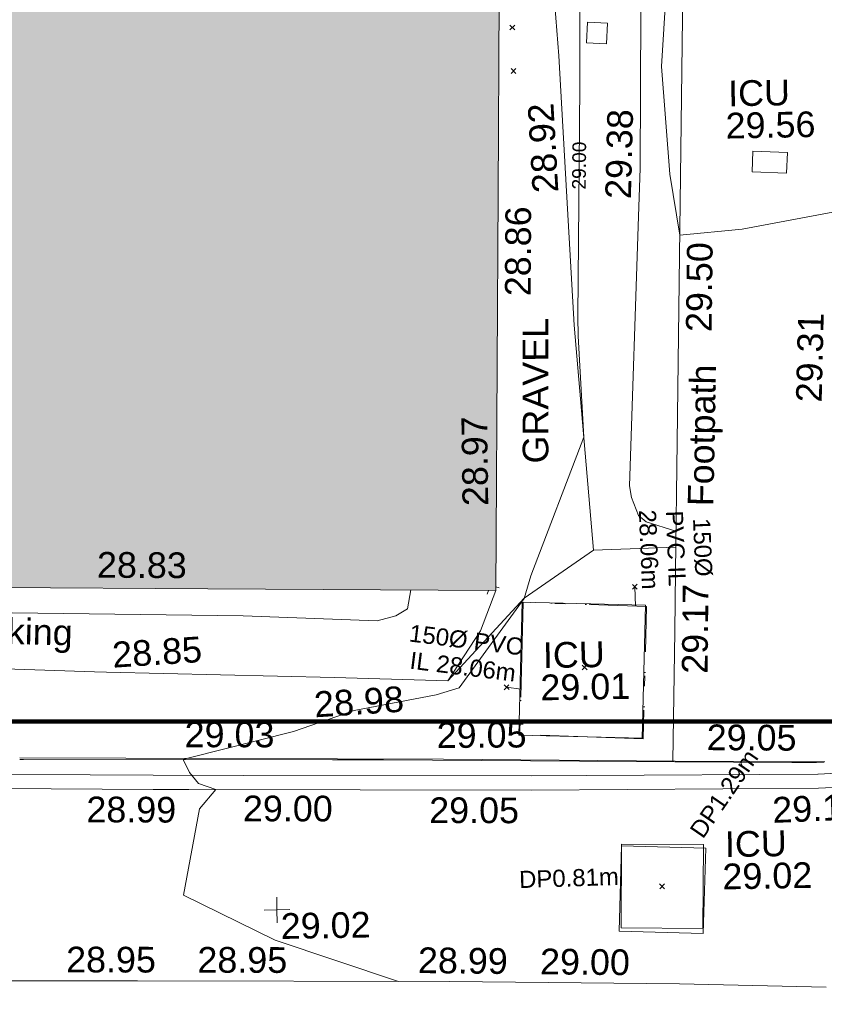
# Model space of a CAD drawing. Header units: millimetres. Extents: x -287732 to 520720, y -103372 to 287754.
# Tile 239 of 256: x 33327 to 45072, y 53855 to 68224. Entities that reach past the tile are written whole.
import ezdxf

# ---------------------------------------------------------------- set-up
doc = ezdxf.new("R2010")
doc.units = ezdxf.units.MM
for name, pattern in [('IMPORT-UG_DRAINAGE_UNIDENTIFIED_QLB2 _2_', [2700, 1500, -300.0000000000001, 0, -250, 150, -300.0000000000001, 0, -200]), ('IMPORT-UG_ELEC_LV_QLB2 _2_', [2700, 1500, -300.0000000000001, 0, -250, 150, -300.0000000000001, 0, -200]), ('IMPORT-UG_ELEC_STREET LIGHTING_QLB2 _2_', [2700, 1500, -300.0000000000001, 0, -250, 150, -300.0000000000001, 0, -200]), ('IMPORT-UG_UNIDENTIFIED_QLA _2_', [2350, 1500, -300.0000000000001, 0, -50, 150, -300.0000000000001, 0, -50])]:
    doc.linetypes.add(name, pattern=pattern)
for name, color, linetype, lineweight, true_color in [('00_TOPO_EAVE', 7, 'Continuous', 9, 0x666666), ('00_UAV_BUILDING_OUTLINE', 5, 'Continuous', 9, 0x0000ff), ('00_UAV_FOOTPATH', 7, 'Continuous', 9, 0xa50000), ('00_UAV_FORM_LINES', 7, 'Continuous', 9, 0x666666), ('00_UAV_LEVEL_SPOT', 7, 'Continuous', 9, 0x666666), ('00_UAV_PARKING', 4, 'Continuous', 9, 0x00ffff), ('00_UAV_ROAD_MARKING_YELLOW_CONTINUOUS', 40, 'Continuous', 9, 0xffbf00), ('00_UAV_SERV_IC', 5, 'Continuous', 9, 0x0000ff), ('00_UAV_SLOPE_TOP', 40, 'Continuous', 9, 0xffbf00), ('01_DTM_CONTOUR_MNR', 7, 'Continuous', 9, 0xa5a552), ('01_DTM_CONTOUR_MNR_LABELS', 7, 'Continuous', 9, 0xa5a552), ('12333-PUM-2D-U-0001-C01 - Rev2_REVIT IMPORT_dwg', 7, 'Continuous', 9, 0x767676), ('A_RHA_Line', 7, 'Continuous', 9, 0x00a600), ('PUM-ELECTRIC-LV-QLB2', 1, 'IMPORT-UG_ELEC_LV_QLB2 _2_', 9, 0xff0000), ('PUM-ELECTRIC-MH', 1, 'Continuous', 9, 0xff0000), ('PUM-UNIDENTIFIED UTILITIES-QLA', 7, 'IMPORT-UG_UNIDENTIFIED_QLA _2_', 9, 0x52a500), ('PUM-UNIDENTIFIED-QLB2', 150, 'IMPORT-UG_DRAINAGE_UNIDENTIFIED_QLB2 _2_', 9, 0x007fff)]:
    doc.layers.add(name, color=color, linetype=linetype, lineweight=lineweight, true_color=true_color)
for name, color, linetype, lineweight in [('00_UAV_ROAD_EDGE', 7, 'Continuous', 9), ('00_UAV_SURFACE', 7, 'Continuous', 9), ('00_UAV_SURVEY_TEXT', 7, 'Continuous', 9), ('A_RHA_Detail', 7, 'Continuous', 9), ('A_RHA_Floor', 7, 'Continuous', 9), ('GEN-TEXT', 7, 'Continuous', 9)]:
    doc.layers.add(name, color=color, linetype=linetype, lineweight=lineweight)
doc.styles.add('Arial_1', font='arial.ttf', dxfattribs={"height": 250})
doc.styles.add('Swis721 Lt BT_1', font='swissl.ttf', dxfattribs={"height": 200})
doc.styles.add('Swis721 Lt BT_2', font='swissl.ttf', dxfattribs={"height": 375})

# ---------------------------------------------------------------- blocks, each defined once
blk = doc.blocks.new('12333-PUM-2D-U-0001-C01 - Rev2_REVIT IMPORT_dwg_MSL_Eaves_SYM_1-V95-Site Location Plan Proposed')
at = {"layer": '00_TOPO_EAVE', "color": 254, "true_color": 0xcccccc}
for p, q in [((-116.0873754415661, -356.5791934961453), (-66.13511389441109, -203.1435846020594)), ((356.5791934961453, -116.0873754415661), (224.4098072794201, -73.05851273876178))]:
    blk.add_line(p, q, dxfattribs=at)
blk = doc.blocks.new('12333-PUM-2D-U-0001-C01 - Rev2_REVIT IMPORT_dwg_UAV-V204-Site Location Plan Proposed')
at = {"layer": '00_UAV_LEVEL_SPOT', "color": 254, "true_color": 0xeaeaea, "flags": 128}
for points in [[(500.0000000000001, 0), (0, 0), (0, 500.0000000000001)], [(0, -500.0000000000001), (0, 0), (-500.0000000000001, 0)]]:
    blk.add_lwpolyline(points, dxfattribs=at)
blk = doc.blocks.new('12333-PUM-2D-U-0001-C01 - Rev2_REVIT IMPORT_dwg_MGS62954_T2_Galway_ITM_3d_Rev1-2077680-Site Location Plan Proposed')
at = {"layer": '00_UAV_FOOTPATH', "color": 254, "true_color": 0xcccccc, "flags": 128}
blk.add_lwpolyline([(533955157.3925002, 725626391.3519999), (533955145.3925002, 725624586.3520001), (533954027.3925, 725623627.3520001), (533952307.0318726, 725623616.7698171), (533951751.3925001, 725623613.352), (533949346.3925002, 725623664.3520001), (533947308.9592853, 725623679.75307), (533946171.3925, 725623688.3520002), (533946075.3925002, 725620601.3520002), (533946052.084587, 725619829.999524), (533945958.3925001, 725616729.3520001), (533945903.895562, 725614843.0767293), (533945878.3925002, 725613960.3520001), (533945818.0103256, 725612070.4305944)], dxfattribs=at)
at = {"layer": '00_UAV_FORM_LINES', "color": 254, "true_color": 0xcccccc, "flags": 128}
for points in [[(533931706.5820013, 725614530.1739681), (533935085.3865001, 725614437.342), (533939582.3865, 725614299.342), (533941536.3864999, 725614192.342), (533941808.3865001, 725614259.342), (533941981.3865, 725614361.342), (533942035.0552315, 725614634.4855682)], [(533943275.6545001, 725614605.9010001), (533943042.8385001, 725614021.2774999), (533942550.3925, 725613297.352)]]:
    blk.add_lwpolyline(points, dxfattribs=at)
at = {"layer": '00_UAV_PARKING', "color": 254, "true_color": 0xcccccc, "flags": 128}
blk.add_lwpolyline([(533935800.6545001, 725613602.9010001), (533937398.9769706, 725613521.6762558), (533937571.6545001, 725613512.901), (533940898.3925, 725613375.3519999), (533942391.9979334, 725613304.8306782), (533942550.3925, 725613297.352), (533943689.3925001, 725614483.352), (533944714.3925, 725615166.352), (533945913.9901164, 725615192.4744956)], dxfattribs=at)
at = {"layer": '00_UAV_ROAD_EDGE', "color": 254, "true_color": 0xeaeaea, "flags": 128}
for points in [[(533945838.3374172, 725612058.3184545), (533944455.3925002, 725612091.3520001), (533941592.3925001, 725612161.3520001), (533940849.2220092, 725612175.355403), (533936338.3925001, 725612260.352), (533936284.5141686, 725612261.306068)], [(533948024.3146708, 725612016.4350529), (533947911.9512268, 725612013.5857419), (533947553.3925002, 725612017.3520002), (533945849.3938255, 725612058.054357)]]:
    blk.add_lwpolyline(points, dxfattribs=at)
at = {"layer": '00_UAV_ROAD_MARKING_YELLOW_CONTINUOUS', "color": 254, "true_color": 0xeaeaea, "flags": 128}
for points in [[(533948741.559478, 725611662.4659717), (533947937.0436454, 725611635.8704069), (533943745.6234139, 725611682.9312648), (533938745.5191109, 725611778.9303694), (533938223.3668356, 725611788.9553903), (533933748.2826792, 725611893.4320631), (533932570.0329115, 725611920.9398397), (533928753.5705827, 725611969.6975839), (533926855.5251128, 725611993.9463272), (533923759.5626962, 725612081.3903856)], [(533909576.0821864, 725612632.3582332), (533914571.3560287, 725612507.2249346), (533915961.7796369, 725612472.394353), (533919566.0266005, 725612395.6070405), (533921265.7796369, 725612359.3943533), (533924560.1481351, 725612266.3464049), (533926859.779637, 725612201.3943529), (533929554.1018149, 725612166.9726663), (533932573.7796369, 725612128.3943532), (533934549.325922, 725612082.2726499), (533938227.7796369, 725611996.3943532), (533939546.9271995, 725611971.0674846), (533943748.7796368, 725611890.394353), (533944545.8606358, 725611881.4448053), (533947931.3330509, 725611843.4330511)], [(533947934.7796368, 725611843.3943532), (533949144.7796369, 725611883.394353), (533949230.3390785, 725611886.4111438), (533949429.5322968, 725611899.4111621), (533949540.1921191, 725611911.3037449), (533949628.0064047, 725611920.7411236), (533949825.413211, 725611950.3636079), (533950021.4063969, 725611988.2266475), (533950215.6421239, 725612034.2638174), (533950407.7796367, 725612088.3943532), (533950458.6883742, 725612104.2062794), (533950647.6838079, 725612168.4531841)]]:
    blk.add_lwpolyline(points, dxfattribs=at)
at = {"layer": '00_UAV_SERV_IC', "color": 254, "true_color": 0xcccccc, "flags": 128}
for points in [[(533944737.8385001, 725622573.2775), (533944758.8385, 725622873.2774999), (533945051.082419, 725622852.8204256), (533945030.082419, 725622552.8204259)], [(533947139.8385001, 725620949.2774999), (533947642.8385, 725620922.2774999), (533947626.6087931, 725620619.9240701), (533947123.6087932, 725620646.9240701)], [(533945373.3925, 725612410.3519999), (533943576.3925, 725612486.3519999), (533943658.560753, 725614429.1987202), (533945455.5607529, 725614353.1987202)]]:
    blk.add_lwpolyline(points, close=True, dxfattribs=at)
at = {"layer": '00_UAV_SERV_IC', "color": 254, "true_color": 0xeaeaea, "flags": 128}
blk.add_lwpolyline([(533944989.3925001, 725609601.352), (533945046.3924999, 725610847.3520001), (533946273.1876675, 725610791.2305518), (533946216.1876675, 725609545.2305516)], close=True, dxfattribs=at)
at = {"layer": '00_UAV_SLOPE_TOP', "color": 254, "true_color": 0xcccccc, "flags": 128}
blk.add_lwpolyline([(533945920.6504477, 725615423.0052153), (533945488.8385, 725615567.2775), (533945375.8385001, 725615660.2775), (533945277.8385001, 725615928.2775), (533945252.8385, 725616096.2775), (533945456.1250462, 725620023.0959505), (533945492.8385001, 725620732.2775), (533945564.8385, 725624182.2775002), (533945478.8385001, 725624448.2775), (533945371.8385, 725624742.2775), (533945208.6474689, 725624925.8133018), (533944994.8385001, 725625166.2775), (533944849.8385001, 725625289.2775002), (533944687.8385, 725625554.2775), (533944647.8385001, 725625788.2774999), (533944679.8385001, 725626250.2774999), (533944916.8385001, 725629043.2775), (533944962.2280905, 725629508.9278606)], dxfattribs=at)
at = {"layer": '00_UAV_SURFACE', "color": 254, "true_color": 0xcccccc, "flags": 128}
blk.add_lwpolyline([(533944714.3925, 725615166.352), (533944486.8385001, 725618456.2774999), (533944420.7013463, 725620155.9591241), (533944333.8385, 725622388.2775002), (533944264.8385001, 725623507.2775), (533944280.8385001, 725624608.2774999), (533943745.6697353, 725624685.5467242), (533941752.8384999, 725624973.2775002), (533941674.3925, 725627334.3520001), (533941057.8056196, 725627345.4836876), (533939829.0196429, 725627367.6678464)], dxfattribs=at)
at = {"layer": '01_DTM_CONTOUR_MNR', "color": 254, "true_color": 0xcccccc, "flags": 128}
for points in [[(533953245.856407, 725614400.4224281), (533953121.1780966, 725614424.4225111), (533952928.2032908, 725614565.4798044), (533950684.1299608, 725617000.7245872), (533949539.5233849, 725618586.3583664), (533949001.759131, 725619427.3370322), (533948290.0000002, 725620040.0000002), (533946965.1694994, 725619812.2803543), (533946050.0000002, 725619740.0000002), (533945919.7926533, 725620635.2999239), (533945829.851332, 725622209.3528565), (533945958.8461539, 725623859.6153848)], [(533938736.6758248, 725612235.5236768), (533940288.9336728, 725612596.9252594), (533941176.6338657, 725612890.8792523), (533942377.3761919, 725613095.0092281), (533942715.5033973, 725613195.1522982), (533943690.0000003, 725614480.0000001), (533943789.9809045, 725614809.7128019), (533944600.0000002, 725616820.0000004), (533944543.1194987, 725618295.0499783), (533944542.9463961, 725618580.1883187), (533944599.1921289, 725620783.5380664), (533944629.2684418, 725621961.7365404), (533944646.459356, 725622850.5384125), (533944659.4187196, 725623715.8542632), (533944655.2215179, 725624483.9490215), (533944642.3737376, 725624561.683502), (533944599.5009504, 725624648.1056182), (533944486.8262083, 725624758.1322843), (533944066.0121459, 725624960.1619434), (533942890.0000001, 725625410.0000002), (533942330.0000001, 725626940.0000004), (533942060.2344444, 725627624.0897263), (533942027.5076287, 725627801.0660428)]]:
    blk.add_lwpolyline(points, dxfattribs=at)
at = {"layer": '01_DTM_CONTOUR_MNR', "color": 254, "true_color": 0xeaeaea, "flags": 128}
blk.add_lwpolyline([(533941756.8498842, 725608924.9006933), (533941740.0000002, 725608930.0000004), (533939969.1526591, 725609557.0076301), (533938640.0000001, 725610240.0000001), (533938895.6695899, 725611492.2775159), (533939140.0000002, 725611770.0000002), (533938889.8728085, 725611863.5468664), (533938759.175127, 725612025.1988158), (533938670.0000002, 725612220.0000002), (533938736.6758248, 725612235.5236768)], dxfattribs=at)
at = {"xscale": 0.375, "yscale": 0.375, "zscale": 0.375}
for name, p in [('12333-PUM-2D-U-0001-C01 - Rev2_REVIT IMPORT_dwg_MSL_Eaves_SYM_1-V95-Site Location Plan Proposed', (533943192.6820181, 725614684.5630387)), ('12333-PUM-2D-U-0001-C01 - Rev2_REVIT IMPORT_dwg_UAV-V204-Site Location Plan Proposed', (533940000.0000001, 725610000))]:
    blk.add_blockref(name, p, dxfattribs=at)
at = {"layer": '00_UAV_BUILDING_OUTLINE', "color": 251, "true_color": 0x666666, "char_height": 375, "width": 1495.902363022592, "attachment_point": 1, "line_spacing_factor": 1.005061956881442, "style": 'Swis721 Lt BT_2'}
for s, insert, rotation in [('28.86', (533943483.9666116, 725618897.3622056), 88.68008516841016), ('28.97', (533942812.5491378, 725615842.1294559), 89.76793211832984), ('28.83', (533937466.2099872, 725615268.3680478), 358.68008516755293)]:
    blk.add_mtext(s, dxfattribs=dict(at, insert=insert, rotation=rotation))
at = {"layer": '00_UAV_FOOTPATH', "color": 251, "true_color": 0x666666, "char_height": 375, "attachment_point": 1, "line_spacing_factor": 1.005061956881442, "style": 'Swis721 Lt BT_2'}
for s, insert, width, rotation in [('29.50', (533946115.7093819, 725618330.1940212), 1495.902363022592, 88.26922339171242), ('29.31', (533947704.3329947, 725617277.7721542), 1495.902363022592, 87.62419726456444), ('Footpath', (533946097.8724065, 725615789.0968882), 2436.183848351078, 87.93855650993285), ('29.17', (533945969.0071663, 725613344.351641), 1495.902363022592, 88.32488665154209)]:
    blk.add_mtext(s, dxfattribs=dict(at, insert=insert, width=width, rotation=rotation))
at = {"layer": '00_UAV_LEVEL_SPOT', "insert": (533940051.8765643, 725609949.1441548), "char_height": 375, "width": 1495.902363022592, "attachment_point": 1, "line_spacing_factor": 1.005061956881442, "style": 'Swis721 Lt BT_2'}
blk.add_mtext('29.02', dxfattribs=at)
at = {"layer": '00_UAV_PARKING', "color": 251, "true_color": 0x666666, "char_height": 375, "attachment_point": 1, "line_spacing_factor": 1.005061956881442, "style": 'Swis721 Lt BT_2'}
for s, insert, width, rotation in [('Parking', (533935323.8530665, 725614357.6737413), 2037.276551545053, 357.61563222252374), ('28.85', (533937652.7005569, 725613949.6039114), 1495.902363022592, 2.71222317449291), ('28.98', (533940586.3584414, 725613173.76912), 1495.902363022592, 2.712223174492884)]:
    blk.add_mtext(s, dxfattribs=dict(at, insert=insert, width=width, rotation=rotation))
at = {"layer": '00_UAV_ROAD_EDGE', "color": 251, "true_color": 0x666666, "char_height": 375, "width": 1495.902363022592, "attachment_point": 1, "line_spacing_factor": 1.005061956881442, "style": 'Swis721 Lt BT_2'}
for s, insert, rotation in [('29.03', (533938701.8124861, 725612772.2083585), 358.92051560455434), ('29.05', (533946321.2249622, 725612596.3751283), 358.63167153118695)]:
    blk.add_mtext(s, dxfattribs=dict(at, insert=insert, rotation=rotation))
at = {"layer": '00_UAV_ROAD_MARKING_YELLOW_CONTINUOUS', "color": 251, "true_color": 0x666666, "char_height": 375, "width": 1495.902363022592, "attachment_point": 1, "line_spacing_factor": 1.005061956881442, "style": 'Swis721 Lt BT_2'}
for s, insert, rotation in [('29.05', (533942378.5553856, 725612696.1164725), 359.3567156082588), ('28.99', (533937249.4036463, 725611701.699215), 358.78665024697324), ('29.00', (533939533.5108538, 725611676.3638916), 358.9000893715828), ('29.05', (533942251.4455397, 725611602.7039171), 358.9000893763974), ('29.12', (533947251.2921109, 725611517.0438445), 1.402824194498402), ('28.95', (533936914.6344036, 725609516.4406632), 358.901807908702), ('28.95', (533938831.0228102, 725609479.2999202), 358.84342862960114), ('28.99', (533942051.5251385, 725609417.1862223), 358.41028347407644), ('29.00', (533943833.2094936, 725609368.3456697), 358.4102834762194)]:
    blk.add_mtext(s, dxfattribs=dict(at, insert=insert, rotation=rotation))
at = {"layer": '00_UAV_SERV_IC', "color": 251, "true_color": 0x666666, "char_height": 375, "attachment_point": 1, "line_spacing_factor": 1.005061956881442, "style": 'Swis721 Lt BT_2'}
for s, insert, width in [('ICU', (533946793.1199784, 725621985.4675812), 1021.012723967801), ('29.56', (533946748.2918279, 725621515.0885804), 1495.902363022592), ('ICU', (533943946.9122171, 725613835.1717839), 1021.012723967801), ('29.01', (533943902.0840665, 725613364.7927831), 1495.902363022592), ('ICU', (533946555.4570223, 725611030.5640447), 1021.012723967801), ('29.02', (533946510.6288718, 725610560.1850438), 1495.902363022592)]:
    blk.add_mtext(s, dxfattribs=dict(at, insert=insert, width=width))
at = {"layer": '00_UAV_SLOPE_TOP', "color": 251, "true_color": 0x666666, "insert": (533944972.0411119, 725620294.0481771), "char_height": 375, "width": 1495.902363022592, "attachment_point": 1, "rotation": 87.54870940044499, "line_spacing_factor": 1.005061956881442, "style": 'Swis721 Lt BT_2'}
blk.add_mtext('29.38', dxfattribs=at)
at = {"layer": '00_UAV_SURFACE', "color": 251, "true_color": 0x666666, "insert": (533943916.1257101, 725620386.5145228), "char_height": 375, "width": 1495.902363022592, "attachment_point": 1, "rotation": 92.22834026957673, "line_spacing_factor": 1.005061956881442, "style": 'Swis721 Lt BT_2'}
blk.add_mtext('28.92', dxfattribs=at)
at = {"layer": '00_UAV_SURVEY_TEXT', "color": 251, "true_color": 0x666666, "insert": (533943700.9199382, 725616450.4902244), "char_height": 375, "width": 2322.210334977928, "attachment_point": 1, "rotation": 89.05719099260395, "line_spacing_factor": 1.005061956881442, "style": 'Swis721 Lt BT_2'}
blk.add_mtext('GRAVEL', dxfattribs=at)
at = {"layer": '01_DTM_CONTOUR_MNR_LABELS', "color": 251, "true_color": 0x666666, "insert": (533944499.7307259, 725620786.0770546), "char_height": 200, "width": 797.8007824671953, "attachment_point": 2, "rotation": 88.53770679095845, "line_spacing_factor": 1.005061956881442, "style": 'Swis721 Lt BT_1'}
blk.add_mtext('29.00', dxfattribs=at)
blk = doc.blocks.new('12333-PUM-2D-U-0001-C01 - Rev2_REVIT IMPORT_dwg-1620468-Site Location Plan Proposed')
at = {"layer": 'GEN-TEXT', "color": 253, "true_color": 0xaaaaaa}
for p, q in [((302545.9948137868, 6925.288482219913), (302616.705491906, 6995.999160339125)), ((302616.705491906, 6925.288482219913), (302545.9948137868, 6995.999160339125)), ((302550.9948137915, 6290.288482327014), (302621.7054919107, 6360.999160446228)), ((302621.7054919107, 6290.288482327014), (302550.9948137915, 6360.999160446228)), ((304190.9948138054, -1266.711517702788), (304261.7054919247, -1196.000839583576)), ((304261.7054919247, -1266.711517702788), (304190.9948138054, -1196.000839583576)), ((303436.9948138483, -2430.711517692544), (303507.7054919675, -2360.000839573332)), ((303507.7054919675, -2430.711517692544), (303436.9948138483, -2360.000839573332)), ((302293.9948138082, -2699.711517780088), (302364.7054919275, -2629.000839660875)), ((302364.7054919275, -2699.711517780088), (302293.9948138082, -2629.000839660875))]:
    blk.add_line(p, q, dxfattribs=at)
at = {"layer": 'GEN-TEXT', "color": 254, "true_color": 0xdddddd}
for p, q in [((304512.9948138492, -5644.711517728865), (304583.7054919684, -5574.000839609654)), ((304583.7054919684, -5644.711517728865), (304512.9948138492, -5574.000839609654))]:
    blk.add_line(p, q, dxfattribs=at)
at = {"layer": 'PUM-ELECTRIC-MH', "color": 254, "true_color": 0xffdddd}
for p, q in [((303938.3501529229, -6205.356178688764), (303965.3501529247, -4983.356178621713)), ((303965.3501529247, -4983.356178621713), (305160.3501528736, -5010.356178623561)), ((305160.3501528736, -5010.356178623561), (305133.3501528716, -6232.356178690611)), ((305133.3501528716, -6232.356178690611), (303938.3501529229, -6205.356178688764))]:
    blk.add_line(p, q, dxfattribs=at)
at = {"layer": 'PUM-UNIDENTIFIED UTILITIES-QLA', "color": 9, "true_color": 0xc5e1aa, "flags": 128}
blk.add_lwpolyline([(304310.3501528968, -3452.35617866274), (302509.3501529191, -3357.356178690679), (302590.3501529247, -1428.356178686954), (304391.3501529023, -1523.356178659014)], close=True, dxfattribs=at)
at = {"layer": 'PUM-UNIDENTIFIED-QLB2', "color": 141, "true_color": 0xaad4ff}
for p, q in [((304233.1239752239, -1515.009989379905), (304226.3501528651, -1231.356178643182)), ((302537.211221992, -2693.849978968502), (302329.3501528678, -2664.356178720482))]:
    blk.add_line(p, q, dxfattribs=at)
blk.add_blockref('12333-PUM-2D-U-0001-C01 - Rev2_REVIT IMPORT_dwg_MGS62954_T2_Galway_ITM_3d_Rev1-2077680-Site Location Plan Proposed', (-533641079.6498471, -725615854.3561786))
at = {"layer": 'PUM-ELECTRIC-LV-QLB2', "char_height": 250, "width": 1738.507782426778, "attachment_point": 2, "line_spacing_factor": 0.9417779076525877, "style": 'Arial_1'}
for s, insert, rotation in [('DP1.29m', (305373.4703503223, -4199.770996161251), 54.58496780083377), ('DP0.81m', (303188.5822972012, -5337.976398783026), 0.8459235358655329)]:
    blk.add_mtext(s, dxfattribs=dict(at, insert=insert, rotation=rotation))
at = {"layer": 'PUM-UNIDENTIFIED-QLB2', "char_height": 250, "attachment_point": 2, "line_spacing_factor": 0.9417779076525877, "style": 'Arial_1'}
for s, insert, width, rotation in [('150Ø\\PPVC IL\\P28.06m', (305352.709450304, -669.6809191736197), 1392.642677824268, 271.36799741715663), ('150Ø PVC\\PIL 28.06m', (301769.457742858, -1839.792668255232), 1995.611046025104, 351.9241036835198)]:
    blk.add_mtext(s, dxfattribs=dict(at, insert=insert, width=width, rotation=rotation))

msp = doc.modelspace()

# ---------------------------------------------------------------- hatches: boundary and pattern name
at = {"layer": 'A_RHA_Detail', "true_color": 0xc0c0c0}
h = msp.add_hatch(color=9, dxfattribs=at)
h.paths.add_polyline_path([(-80880.60083809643, -68502.79057078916), (-80400.865924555, -68483.41509113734), (-80400.865924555, -62984.64684185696), (-24474.85765177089, -63009.32043784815), (-24456.14471271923, -50840.30023858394), (-36622.55041039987, -50831.65104353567), (-36622.55041039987, -44228.57792613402), (-50959.0526582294, -44218.38599194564), (-50959.0526582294, -42573.78171514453), (-54563.9325804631, -42571.21897729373), (-54565.69773352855, -45054.17447474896), (-92408.82109321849, -45027.27149621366), (-92411.78875845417, -49201.74309222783), (-100061.9988811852, -49201.74309222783), (-100052.2214449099, -64852.82557838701), (-86120.90825229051, -64852.82557838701), (-86092.1662649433, -62957.90041523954), (-84861.10047608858, -62957.90041523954), (-84854.79052929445, -68240.109737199), (-80870.60226892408, -68240.10973722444)])
h.paths.add_polyline_path([(-137238.9269902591, -68461.9384092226), (-132719.7426408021, -68433.0633692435), (-132847.0731201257, -62850.04282283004), (-130454.6837966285, -62916.63108078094), (-130498.2830220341, -61355.85393642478), (-117581.136331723, -61423.42893438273), (-117492.3908565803, -49183.91309190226), (-125136.5200282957, -49178.47881952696), (-125133.572703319, -45032.61887136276), (-163007.1824077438, -45005.6942194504), (-163007.1824076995, -44090.2963411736), (-163123.8521269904, -44090.21339942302), (-163122.6389897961, -42383.75184302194), (-166563.8543419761, -42383.75184298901), (-166565.034908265, -44044.39824208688), (-193158.4656786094, -44025.49275805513), (-193195.152889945, -62863.65652504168), (-137269.7106414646, -62916.63108078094), (-137254.3708868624, -65679.90523788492)])
h.paths.add_polyline_path([(120310.9497607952, -32334.28230164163), (120312.4652266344, -31610.73011961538), (133451.2244789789, -31638.24899384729), (133469.2230092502, -19717.98315780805), (121295.7536929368, -19692.48606430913), (121319.8434528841, -8190.941560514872), (112277.0825930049, -8172.001674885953), (112263.1770823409, -14811.1234547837), (78285.85310969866, -14739.95861438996), (78292.82277619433, -8167.077575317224), (75241.99098605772, -8160.673431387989), (69355.76844233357, -8152.931592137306), (69353.6659720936, -9156.74635762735), (68372.60878945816, -9154.691552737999), (68372.60878945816, -13705.52853215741), (69333.7233474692, -13707.54156770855), (69325.07112547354, -16249.53369228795), (66623.4489111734, -16249.53369228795), (66619.79243935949, -17995.29925530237), (65989.07757494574, -17995.2992552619), (65985.44262772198, -19730.78799483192), (57152.23993377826, -19712.28702421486), (57127.42535098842, -31559.89463417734), (70277.87165424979, -31587.43801817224), (70277.87165431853, -32271.7414715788), (78263.96947909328, -32285.12944888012), (78266.62661740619, -31019.79372153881), (112335.8856506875, -31091.15111860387), (112335.8856506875, -32317.57330553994), (119781.4233959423, -32333.17321913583)])
h.paths.add_polyline_path([(7503.717409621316, -1791.439263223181), (15482.43097392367, -674.0213231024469), (15484.0826588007, 148.1327206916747), (56188.28042539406, 205.5276654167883), (56155.84326007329, 14338.3166313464), (18016.62665935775, 14236.48149539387), (17967.9025208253, 34313.18372071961), (21727.10644863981, 34324.0692624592), (21708.90974962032, 40608.10218321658), (18009.66447159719, 40608.10218321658), (17995.54603706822, 45483.75063442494), (9770.084204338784, 45420.6329473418), (3966.213879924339, 45446.76585222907), (3984.771235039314, 14176.56786832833), (1023.062455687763, 14176.56786837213), (-276.5134647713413, 14190.52623461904), (-231.6790044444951, 5968.135265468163), (-226.4491536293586, 193.7444677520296), (553.0869992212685, 183.4716499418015), (7477.609307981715, 143.2867586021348), (7488.638446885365, -674.0213231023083)])
h.paths.add_polyline_path([(77755.59663317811, 53.47451145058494), (77729.51881611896, 1699.844979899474), (94464.47132486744, 1659.976083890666), (94606.37913471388, 17991.390236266), (88810.4190114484, 18015.03260816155), (88799.89418497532, 14436.74271609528), (69413.88950349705, 14457.8773889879), (69377.35724448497, 99.62816357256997), (75241.99098605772, 67.32134432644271)])
h.paths.add_polyline_path([(61252.12079701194, 46453.95617366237), (105774.7348988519, 46472.68783506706), (105768.2642198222, 61852.61234306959), (92285.13876309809, 61852.61234306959), (92308.59670399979, 65784.30757140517), (96107.4668000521, 65767.60445243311), (96059.68081117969, 75209.20847378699), (101084.8427276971, 75071.88872764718), (104988.0046543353, 74765.36560406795), (108403.6894220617, 74363.8408943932), (112009.2703903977, 73787.25420861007), (115645.3524815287, 73049.69667206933), (116890.8108051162, 72761.69136252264), (120208.9929833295, 71893.18353872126), (120865.241739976, 71703.68484519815), (124135.6329506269, 70669.67317906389), (127435.6253142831, 69480.50055823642), (127820.4368670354, 69394.93141813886), (128274.3081769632, 69331.69585753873), (128731.8791144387, 69306.66104516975), (129189.9401488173, 69320.00258290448), (129645.2782985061, 69371.62688826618), (130094.6997111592, 69461.17185603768), (130535.0520071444, 69588.00939074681), (130963.246434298, 69751.24981927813), (131376.2795165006, 69949.74812590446), (131771.2541232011, 70182.11198903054), (132162.5575600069, 70460.5404660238), (132496.0921583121, 70741.69081113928), (132820.871367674, 71064.98072578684), (133117.4593294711, 71414.31364272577), (133383.77568926, 71787.23923950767), (133616.5473239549, 72178.5372844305), (133817.1647262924, 72590.54524898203), (133982.6025969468, 73017.89547513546), (134111.7005086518, 73457.59040801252), (134203.5529320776, 73906.54590458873), (134257.5155883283, 74361.61286216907), (134272.5462649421, 74819.5993153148), (134250.5259875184, 75277.29281745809), (134189.6227572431, 75731.48297747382), (134090.9274700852, 76178.98397757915), (133955.1324028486, 76616.65691993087), (133783.1900598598, 77041.43184345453), (133576.3064937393, 77450.32925647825), (133335.932843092, 77840.48103920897), (133063.7551572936, 78209.15055532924), (132761.6825665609, 78553.75185442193), (132431.8338935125, 78871.8678050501), (132076.5227905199, 79161.26705197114), (131698.2415080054, 79419.91966861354), (131299.6434187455, 79646.01139197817), (131093.5942456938, 79746.34209763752), (132146.0467355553, 83110.22226145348), (122787.7632953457, 86282.54285518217), (121604.3555412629, 82800.3591886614), (117095.9864227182, 83870.84033785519), (116841.9598400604, 83526.35449572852), (116120.5435466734, 91221.93611972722), (110237.7341284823, 91274.27491021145), (110194.3680786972, 90435.39030214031), (104988.0046543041, 90486.49901390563), (104973.2761846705, 94309.82427956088), (103746.1314668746, 94309.8242795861), (103839.9937121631, 122852.1474271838), (96365.09202306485, 122931.9599470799), (96350.3400238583, 123952.4168585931), (104555.5505249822, 123902.1925226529), (104607.3234458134, 120248.5396156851), (125502.5015002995, 120134.1933400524), (125662.0200253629, 137657.3796882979), (114479.5865733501, 137699.2256881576), (114382.306264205, 129149.9458158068), (104644.159003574, 129187.9975073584), (104577.9931702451, 126217.3903144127), (101184.4926406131, 126159.1566967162), (101264.6166812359, 135959.2655565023), (89967.23178808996, 135988.8856164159), (89927.63362986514, 125823.6463181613), (93630.53562302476, 125840.7948842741), (93580.65688892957, 122931.9599470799), (88697.38835376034, 122904.7310126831), (88679.3898954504, 95739.09143775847), (86378.25848996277, 95739.09143775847), (86378.18187189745, 96178.1008337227), (83279.50743284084, 96200.92083327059), (83273.62493422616, 95735.74732133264), (70169.67509619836, 95733.22421950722), (70166.26842742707, 96272.07409347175), (66674.99731294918, 96257.14073655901), (66654.74538556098, 95755.71092136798), (65784.77231079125, 95755.71092136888), (65887.65094984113, 117470.630565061), (53473.3427162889, 117487.9046429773), (53434.44066309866, 98570.46349063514), (40649.41626916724, 98570.46349063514), (40610.16711559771, 94406.01479078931), (38853.82372868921, 94410.36303440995), (38848.65589191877, 89463.65332729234), (40612.46601912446, 89518.45976927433), (40665.38257362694, 86257.73741128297), (38372.19584460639, 86305.72309285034), (38369.79374539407, 76901.0507917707), (50937.9512507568, 76944.40198294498), (50922.88567286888, 74598.78180889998), (56484.9061132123, 74588.85093771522), (56484.9061132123, 75194.85181995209), (92465.4037153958, 75233.0258166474), (92645.92783662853, 71766.64845094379), (89810.55521366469, 69362.83965827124), (85313.16173974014, 69360.94750420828), (85313.16173974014, 66907.4050808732), (75210.14498263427, 66903.15451589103), (75210.14498263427, 63815.70944550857), (70819.40014309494, 63815.70999200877), (70819.21601505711, 64253.35708059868), (69456.83415683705, 64253.35708059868), (69455.7195737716, 66901.99623166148), (61303.32856759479, 66898.5668068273), (61304.56054988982, 63970.32021231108), (70500.41048208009, 63970.32021219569), (70500.4088543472, 61852.59006207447), (61245.6438848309, 61848.69637488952), (61252.03558504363, 46656.49344428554)])
h.paths.add_polyline_path([(-17153.16561239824, 48569.32684293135), (-17153.16561224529, 60770.38083685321), (-29362.88357759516, 60774.70428694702), (-29362.88357759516, 67399.20394580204), (-43507.24466814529, 67405.01911303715), (-43488.5313307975, 69093.07334175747), (-45766.41866231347, 69109.32868388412), (-45794.3462003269, 67405.01911303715), (-47272.11273194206, 67404.2124544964), (-47272.44887633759, 66454.91798908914), (-86004.56386332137, 66468.63299519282), (-86006.66970787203, 60521.58362721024), (-92662.87722510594, 60521.58362721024), (-92665.2138765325, 50184.35611932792), (-79752.0168396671, 50179.78309939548), (-79752.016597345, 48591.4932381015), (-17157.7163123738, 48569.32845417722)])
h.paths.add_polyline_path([(-201056.4185878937, 48628.75479108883), (-138377.9751621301, 48634.64535779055), (-138377.9751621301, 50133.28201003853), (-125467.710581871, 50134.49626164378), (-125468.6909603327, 60566.1903686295), (-132186.8595614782, 60565.86652591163), (-132187.4203588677, 66533.0197876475), (-170643.3098734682, 66805.61809689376), (-170643.3098732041, 67738.78475848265), (-200340.0100486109, 67488.93693764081), (-200348.7171487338, 60827.78025104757), (-201057.5650552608, 60827.71357558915), (-201056.6510294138, 51102.04313372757)])
h.paths.add_polyline_path([(-240051.5126725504, 54769.19491160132), (-239444.490259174, 54811.10754483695), (-239186.5396223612, 54841.92927608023), (-238764.8191577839, 54940.98166103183), (-238382.4735933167, 55122.46891388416), (-237990.3402229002, 55354.87497234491), (-237269.2031023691, 55936.21515020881), (-237032.4836384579, 56225.56611516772), (-236793.0039602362, 56569.31473944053), (-236554.5880578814, 57004.26389721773), (-236432.7219585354, 57267.46508908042), (-236300.081527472, 57753.26238983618), (-236250.7285154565, 58017.17885684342), (-236235.6490609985, 58516.21786804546), (-236233.2538429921, 58987.85640053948), (-236213.7029795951, 59823.48083769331), (-236363.8287855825, 59820.86038205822), (-236634.0279869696, 60698.06075827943), (-236391.9547756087, 61432.19726339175), (-236225.4740089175, 61435.10319600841), (-236201.6036569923, 62637.68779596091), (-232563.5271750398, 62639.28734435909), (-232563.5271750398, 63049.03842404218), (-232732.1945866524, 63049.15302218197), (-232860.1521277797, 63457.95890274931), (-232731.606808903, 63914.24862697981), (-232560.8209656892, 63914.24862697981), (-232515.1276847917, 70598.00033009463), (-240628.6947849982, 70598.85496273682), (-240629.7923196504, 72350.98321577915), (-246412.6011212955, 72347.36085933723), (-246412.6011212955, 70616.45923936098), (-254449.5805725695, 70618.60952619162), (-254454.637144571, 70754.06491720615), (-254469.7140363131, 73191.66276250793), (-263883.2532625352, 73267.83063688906), (-263902.4181505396, 68260.74348553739), (-263714.8217520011, 68259.82096572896), (-263552.9672900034, 67819.65434396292), (-263719.0883117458, 67392.2068408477), (-263913.6298699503, 67392.20684284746), (-263956.7001913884, 58633.76423459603), (-260181.1963171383, 58611.22607638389), (-260192.3146983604, 56354.25111579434), (-257184.684388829, 56339.46086021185), (-257213.4419957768, 57092.93866021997), (-257338.5163846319, 57093.27331223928), (-257471.0109294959, 57531.74572308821), (-257338.5163845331, 58062.22513696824), (-257203.4956297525, 58064.06881289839), (-257173.5751889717, 58598.54056692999), (-256478.2273617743, 58575.27357994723), (-256478.2273617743, 58788.51859473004), (-256013.0091299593, 58911.92701534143), (-255397.0786664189, 58780.99767617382), (-255397.0786664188, 58595.982422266), (-243809.885361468, 58585.92793201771), (-243805.3570672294, 58352.04527760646), (-243740.939469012, 57884.52572680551), (-243619.0830608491, 57421.84877545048), (-243424.3877545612, 56943.65915412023), (-243247.1437899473, 56608.24157713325), (-243003.0710579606, 56249.99021479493), (-242732.2093200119, 55932.75703082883), (-242371.7230178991, 55603.12658811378), (-242141.255125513, 55424.88676767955), (-241804.9643037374, 55216.88439822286), (-241529.4640827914, 55077.02869055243), (-241100.6275144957, 54917.18295003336), (-240836.2134980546, 54840.82833176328), (-240453.4486195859, 54788.60784130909), (-240218.9578693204, 54777.28227442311)])
h.paths.add_polyline_path([(40276.69022552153, 59895.36417752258), (40328.62676029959, 69196.9439153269), (36588.99968785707, 69217.8245910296), (36619.46637569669, 74674.25962428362), (32264.36460078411, 74687.02318924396), (32233.48293867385, 69156.26826306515), (11916.69390495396, 69269.70959686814), (11966.66200111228, 78218.75165974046), (29087.509017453, 78123.15526808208), (29143.44567205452, 88141.1370047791), (15719.348796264, 88216.09212953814), (15732.60379610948, 90589.9978889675), (4594.294101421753, 90652.19003489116), (4525.129359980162, 78265.12250449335), (10096.76365553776, 78234.01258731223), (10077.43887221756, 74773.03821910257), (4547.641142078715, 74803.91453678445), (4465.579974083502, 60107.1600234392), (19125.89094760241, 60025.30234268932), (19139.86249374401, 62527.53804644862), (31738.59196305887, 62457.19146404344), (31724.55430858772, 59943.11609815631), (38369.79364225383, 59906.01157293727)])
h.paths.add_polyline_path([(-246083.0241259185, 72334.29150213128), (-246083.0594797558, 72334.30275087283), (-246208.2905500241, 72334.29150213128)])
h.paths.add_polyline_path([(-114575.3004830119, 112178.0758695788), (-114575.3246435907, 112178.0758695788), (-114707.2752166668, 115801.5811617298)])
h.paths.add_polyline_path([(-154699.9178765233, 101760.4080976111), (-114382.050333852, 101776.0542914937), (-114382.050333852, 106926.9360164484), (-113755.641395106, 106927.1792101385), (-113757.5507412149, 111847.2721531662), (-114431.6837526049, 111847.2721531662), (-114431.8097758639, 112178.0758695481), (-114575.3004830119, 112178.0758695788), (-114578.9984943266, 121707.2390833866), (-123056.9849702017, 121707.2390833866), (-123068.8201032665, 156452.7036899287), (-119381.2340625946, 156454.1348067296), (-119381.2340625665, 160165.8597952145), (-115501.031452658, 160167.3662801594), (-115503.3750945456, 166206.5793118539), (-132411.7987151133, 166599.6604729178), (-132411.8243278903, 166665.6603411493), (-135275.0124468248, 166664.5490317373), (-135275.0124468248, 166628.1883101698), (-135911.3205076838, 166628.1944502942), (-135911.3479256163, 166352.1604668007), (-152521.1633846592, 166345.7146753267), (-152518.3680955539, 159142.6836790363), (-150699.3133726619, 159117.9265656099), (-150758.5477087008, 122560.691203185), (-151059.2005266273, 122560.691203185), (-151061.0981347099, 121302.4374932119), (-154138.3148337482, 121372.6012653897), (-154138.3148337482, 121865.1834517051), (-154704.3888425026, 121867.2611370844), (-154688.5451973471, 119352.3937021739), (-154745.5933227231, 119352.3715636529), (-154745.5763474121, 118722.1532660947), (-160794.1544526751, 118748.7442832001), (-160794.1544526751, 119410.5425977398), (-163852.1622693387, 119422.408321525), (-163855.0715294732, 118762.2003111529), (-167568.6765459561, 118778.5256058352), (-166634.6619849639, 124395.1277019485), (-166930.050559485, 124500.0918161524), (-167568.6765459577, 124707.6250903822), (-168028.2173235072, 124841.3808647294), (-168630.5006276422, 124991.3056740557), (-169238.2056069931, 125117.4693074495), (-169850.3952285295, 125219.6772876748), (-170466.1255403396, 125297.7720169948), (-171089.11025998, 125351.8553033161), (-171704.4065937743, 125381.1774255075), (-172325.0479971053, 125386.3595015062), (-172782.2248668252, 125374.5832362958), (-173401.7764235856, 125337.4554476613), (-174109.844898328, 125263.4341236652), (-174634.1213722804, 125190.4100126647), (-175245.0145766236, 125080.719099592), (-176047.1958093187, 124895.7675260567), (-176665.4852587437, 124724.7228134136), (-177045.3001228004, 124609.1129151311), (-177631.5127792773, 124405.2077276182), (-176665.4852586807, 118818.5158794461), (-177558.9402083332, 118822.4435768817), (-177662.2853368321, 125263.4341236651), (-176365.3912351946, 126542.9270807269), (-159462.2970490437, 126319.910391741), (-157057.7396790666, 128609.0850976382), (-157060.6673204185, 136153.1661957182), (-158638.8016610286, 137740.2441626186), (-159352.3735831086, 137740.2441626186), (-161634.4140634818, 140201.1078539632), (-168727.9404945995, 140256.8191146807), (-171035.0401161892, 137942.8847305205), (-174184.1459014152, 137942.8847305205), (-176460.1167434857, 140292.2858551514), (-177341.6856934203, 140292.2858551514), (-177341.7113613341, 140358.4281613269), (-183428.5803825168, 140356.0660244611), (-185921.6385985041, 137917.4639994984), (-185921.6385985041, 131757.3091155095), (-186906.8767412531, 131756.9267733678), (-187725.3914540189, 130809.9989183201), (-187724.058890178, 127376.1828148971), (-186481.0281350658, 126304.5577463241), (-186479.4846754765, 122327.2959175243), (-185176.2828158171, 121059.4673825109), (-180304.1129154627, 121059.4673824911), (-180304.1136492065, 118802.0484409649), (-193555.3706955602, 118802.0484409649), (-193555.368699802, 133117.8341649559), (-192593.6442938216, 133118.2073819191), (-192593.6442938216, 134200.8158367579), (-192224.6284783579, 134200.9592041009), (-192225.5653014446, 136615.0101267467), (-192595.0012460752, 136615.0101267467), (-192595.4357332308, 137734.4745165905), (-193589.2709668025, 137734.4746851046), (-193589.2685988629, 147474.570583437), (-193163.2062206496, 147492.8644732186), (-192765.7252967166, 147531.087133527), (-192359.9383250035, 147589.5931622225), (-192199.8207947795, 147616.5827294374), (-191882.7548926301, 147682.9245600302), (-191568.5380070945, 147761.6632019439), (-191257.654638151, 147852.677242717), (-190828.6072909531, 148002.2045655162), (-190647.7999969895, 148070.9514233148), (-190349.7690789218, 148197.8750094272), (-190056.9509284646, 148336.4013817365), (-189769.797051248, 148486.3169427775), (-189405.3590254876, 148698.0567944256), (-189132.906026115, 148873.2749095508), (-188867.542109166, 149059.0543929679), (-188609.6764469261, 149255.1087866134), (-188354.9814055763, 149465.3525772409), (-188079.6339208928, 149713.879248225), (-187884.9836199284, 149901.8220103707), (-187545.928247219, 150265.8040604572), (-187446.29984479, 150378.3960832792), (-187241.3270201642, 150629.2310214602), (-187046.3599558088, 150887.9197697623), (-186861.6992771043, 151154.0634500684), (-186546.1373636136, 151669.829875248), (-186524.4196769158, 151707.0632450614), (-163675.2898318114, 151669.829875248), (-163687.5843045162, 148134.07679455), (-157303.6541541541, 148136.492106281), (-157303.6541541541, 155759.91501608), (-157557.4317586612, 155765.0384228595), (-157555.9168973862, 166678.0466575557), (-187009.2021991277, 166699.7464767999), (-187013.0952111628, 162054.4009359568), (-188707.17754695, 162044.5925187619), (-188705.9961892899, 155021.5333641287), (-188737.9999316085, 154650.5326604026), (-188799.0133969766, 154283.1866125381), (-188857.2045401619, 154035.4341107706), (-188966.1106131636, 153679.3368924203), (-189102.6200311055, 153332.8820747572), (-189265.8911675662, 152998.2056672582), (-189454.9174011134, 152677.371060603), (-189645.2484685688, 152421.3220123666), (-189916.9563410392, 152104.2450531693), (-190212.7041973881, 151809.4634871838), (-190530.6686598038, 151538.7947471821), (-190868.8893671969, 151293.9075915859), (-191225.281078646, 151076.3118324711), (-191597.6465194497, 150887.3490191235), (-192092.8415776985, 150682.5621956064), (-192519.2468154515, 150561.8451365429), (-192903.8930791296, 150482.240889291), (-193187.215491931, 150440.8868273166), (-193594.1866364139, 150407.1257787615), (-193594.5952989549, 151459.9895227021), (-205369.2399268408, 151455.4201247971), (-205354.4523517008, 113350.0822379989), (-207187.1580384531, 113349.3710182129), (-207184.3024929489, 105991.0636522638), (-205312.8748221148, 105991.1901500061), (-205311.2362476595, 101769.6553082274), (-175488.6451201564, 101781.2285901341), (-175488.6451201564, 110889.6985621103), (-154703.4627663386, 110897.5679794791), (-154700.2792295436, 102691.5597281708)])
h.paths.add_polyline_path([(193735.9435693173, 113047.8274774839), (208865.0938716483, 114991.0266430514), (208976.1154123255, 114126.6471160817), (216447.8967332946, 115086.3281915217), (216038.7305308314, 118271.9702413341), (232648.5073383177, 120405.3421626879), (233425.993615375, 114352.0734369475), (240632.2017567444, 115277.6440988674), (239854.8412683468, 121329.9334727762), (256406.8682407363, 123455.8879629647), (257091.7572256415, 118089.1198988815), (264572.2871227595, 119040.8180953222), (261877.8350555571, 138524.7609215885), (259178.7147038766, 138221.6086035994), (259197.3483655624, 137439.0084132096), (254686.1480587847, 136897.0007612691), (255412.6810205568, 131314.8303176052), (240852.7447969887, 129522.4514056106), (239771.0426543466, 137918.8519126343), (240649.5822431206, 138010.1984551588), (240062.3063116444, 142776.6750342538), (239165.7694642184, 142685.0143484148), (237630.9646614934, 151018.3171732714), (266172.8791088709, 154560.7889781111), (271297.1876944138, 142612.4006970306), (276531.7397502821, 144861.098714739), (274941.5029779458, 148527.9037281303), (302074.5307653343, 160134.9084326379), (300215.9323773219, 164320.1841173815), (301528.1613272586, 164907.0997989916), (300405.1237791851, 167477.8916353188), (299016.6944531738, 166945.7181824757), (295626.7488506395, 174518.754428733), (294333.0289184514, 177537.1551681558), (287288.8475947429, 174518.754428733), (289427.6893504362, 169661.0163463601), (272956.7816584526, 162557.1203578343), (271943.2187787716, 164897.4305293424), (267016.3118217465, 162764.0369715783), (268502.3094164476, 159357.0430143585), (265200.4029574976, 157946.4096681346), (226856.416695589, 153146.7821792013), (227510.3041274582, 148852.0205334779), (228280.9873165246, 141179.0007483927), (227302.3544112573, 141050.281300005), (227895.3788235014, 136433.1758633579), (228748.5501749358, 136523.8855003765), (229602.3077302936, 128023.7667641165), (217691.2359889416, 126493.8999679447), (217642.3600127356, 126874.433267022), (215138.5007311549, 126552.8357430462), (215194.9980427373, 126112.965074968), (215015.6132226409, 126089.924757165), (214840.9672575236, 127449.66446064), (192258.7012018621, 124549.1816390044), (193486.3576426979, 114991.0266430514)])
h.paths.add_polyline_path([(-78076.24187439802, 117605.5188722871), (-78076.23951902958, 117610.0871211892), (-78070.318122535, 129485.7330792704), (-74723.15926543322, 129478.385255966), (-74723.15926543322, 125435.7860624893), (-48015.64546086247, 125380.0246061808), (-47996.55031653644, 135872.5822179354), (-61198.15919578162, 135901.5630078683), (-74714.72264144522, 135923.5088764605), (-74723.6287602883, 131865.2975510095), (-78070.318122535, 131872.642169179), (-78062.97909487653, 149549.7689430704), (-58292.26570492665, 149541.5607197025), (-58292.26570491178, 148946.2407608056), (-37707.70924046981, 148937.6946533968), (-37703.30827430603, 159740.0672041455), (-44148.26955755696, 159742.7429641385), (-44148.26955755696, 162961.3319174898), (-49829.95437583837, 162961.3319174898), (-49830.92144130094, 160632.0129326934), (-78494.09026625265, 160643.9130440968), (-78494.09026625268, 161615.1537738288), (-78739.225852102, 161615.2555472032), (-78691.7919454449, 168187.9195488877), (-90844.57645036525, 168126.8149079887), (-90962.52567694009, 152686.7636277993), (-89064.97866809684, 152685.9758215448), (-89079.54115380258, 117610.0871211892), (-78374.80218507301, 117605.6428258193)])
h.paths.add_polyline_path([(69254.82576126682, 129235.9722870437), (69259.97086178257, 136167.789247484), (86068.0992678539, 136131.0235193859), (86008.66431381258, 164703.3084147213), (58789.63167882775, 164723.511581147), (58789.63167882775, 170119.2062865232), (54460.1632489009, 170122.4198087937), (54457.21717773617, 166153.279245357), (47042.2151650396, 166158.7829869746), (47041.10931533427, 164668.9097040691), (39173.27935198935, 164674.7495545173), (39172.83712618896, 164078.9539098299), (17014.87910992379, 164095.4005254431), (17002.38841206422, 147267.1142245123), (12659.63471563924, 147267.1142245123), (12653.60087534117, 139137.9291796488), (17031.41608901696, 139134.6797717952), (17024.5879174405, 129935.3194463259), (39191.34773726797, 129918.8662983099), (39191.34773726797, 129258.2867272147), (69014.0340609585, 129236.1510132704)])
h.paths.add_polyline_path([(39265.62356917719, 139467.8223435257), (33050.91021530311, 139484.1586867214), (33087.56357182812, 153427.9220784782), (39277.60130889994, 153411.6505991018), (39277.60130890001, 152830.3127277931), (43058.29603858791, 152820.3745823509), (43024.83899408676, 140092.5601633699), (39267.2657899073, 140092.5601633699)])
h.paths.add_polyline_path([(1979.548949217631, 189123.2414339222), (18699.10403225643, 189180.0465563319), (18678.46874730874, 195253.6675675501), (24349.02704561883, 195272.9334348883), (24334.96888372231, 199550.7690688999), (28829.78348974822, 199566.0403168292), (28798.3577216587, 208815.6446464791), (24334.949615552, 208806.151404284), (24333.90624841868, 209113.2475694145), (16811.59093053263, 209087.6903002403), (16806.58456499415, 208843.5909093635), (6772.293057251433, 208809.4991440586), (6797.166076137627, 201488.5780549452), (-8471.058649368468, 201436.7038490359), (-8471.058649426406, 200429.0172028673), (-11856.09020770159, 200417.5164702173), (-11823.72827009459, 190892.3684138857), (-7614.729360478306, 190906.6685966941), (-7614.729360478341, 190170.8290169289), (-4608.619189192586, 190169.2993656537), (-4608.238782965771, 190916.8832264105), (1973.379031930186, 190939.2444180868), (1977.122761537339, 189837.3456693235)])
h.paths.add_polyline_path([(-20506.22133143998, 190640.0286460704), (-20122.28942212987, 206347.1214480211), (-41550.34215551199, 207015.2557957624), (-41462.26177903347, 210449.6195896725), (-31391.41053372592, 210152.0276719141), (-31078.64493155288, 223862.5743669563), (-44305.08575743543, 224230.7972280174), (-44490.79956591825, 211865.5542346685), (-47510.12209648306, 211942.9901385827), (-47722.57925071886, 203659.0205614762), (-47076.06680548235, 203635.3001465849), (-47175.4684425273, 199531.9403872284), (-46801.21126120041, 199520.4703269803), (-46873.68175963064, 195478.5899481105), (-44600.40472248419, 195425.2559779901), (-44685.88459507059, 192243.2795180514), (-38073.99929115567, 192135.6564362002), (-38104.39995468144, 191126.972250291), (-21537.79264466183, 190668.5723412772)])
h.paths.add_polyline_path([(16801.02360973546, 195961.500137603), (9656.615133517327, 196015.1086063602), (9643.838150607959, 199513.9922857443), (11631.77992468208, 199485.8321209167), (11631.7920940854, 203322.2460456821), (16806.58456511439, 203391.4855728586), (16801.0407710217, 195984.4293109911)])
h.paths.add_polyline_path([(122084.9264926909, 200536.2570557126), (122088.1805162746, 206386.1947929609), (125211.1061638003, 206386.1947929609), (125211.1162733, 206645.8932837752), (126202.7098976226, 206645.8932838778), (126203.0204769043, 207041.0477229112), (130401.4034741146, 206979.0758390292), (130444.2691124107, 209883.280297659), (126202.8383603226, 209945.8832030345), (126203.0204769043, 214624.1281189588), (127364.791950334, 214624.1281190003), (127365.2106673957, 225380.2058567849), (126159.8599207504, 225380.2527798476), (126207.4133336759, 241475.3410923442), (119482.5411291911, 241495.8747898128), (119479.2041949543, 246182.0096278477), (109943.9121324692, 246175.2196735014), (109953.2702601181, 233033.381429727), (115000.5285021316, 233033.3814296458), (114999.579292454, 208653.4991933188), (112026.3032630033, 208653.4991933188), (112024.3519988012, 200538.6761891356), (122024.6079402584, 200536.2715596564)])
h.paths.add_polyline_path([(30087.05071580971, 200986.75440713), (38030.67179071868, 201028.6865660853), (38030.67179071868, 202922.9731660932), (38109.89531492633, 202923.3913649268), (38067.25569096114, 208827.6066631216), (38013.35839378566, 208827.6672237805), (38012.38630971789, 209012.5383931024), (30044.90685988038, 208970.480297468), (30076.83023715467, 202922.9203834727)])
h.paths.add_polyline_path([(195986.2599417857, 205661.5722736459), (202896.8751332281, 206052.0074670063), (202676.8862551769, 209945.7611691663), (195766.2710618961, 209555.3259759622)])
h.paths.add_polyline_path([(-91652.40581580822, 206392.6172135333), (-79454.24421187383, 206432.5105635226), (-79629.29258199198, 238245.6998510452), (-68904.21147484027, 238215.095164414), (-68918.55832832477, 246312.9061543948), (-68918.56040493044, 246314.0782553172), (-68756.515268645, 246312.9061543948), (-68755.20581930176, 246638.9786699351), (-79620.07671794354, 246651.3624133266), (-79606.5628449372, 247343.5411849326), (-82154.50636787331, 247318.0695596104), (-82154.50636787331, 247488.1275895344), (-91640.64698348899, 247472.5371040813), (-91638.72040628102, 246846.4753752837), (-131470.3702759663, 246641.42150215), (-131470.3702759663, 250159.5419305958), (-142857.1087886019, 250176.7939677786), (-142864.0554935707, 246220.0701029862), (-165118.8027587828, 246272.3986783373), (-165040.0492656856, 253907.936045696), (-178677.4727934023, 253929.5079730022), (-178699.5521575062, 238176.7234097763), (-138599.3373496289, 238209.4781454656), (-138548.4479938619, 206627.5237025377), (-126646.6702863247, 206572.2299428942), (-126666.6805510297, 234825.8818836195), (-124962.7180531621, 234825.9534805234), (-124969.0241559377, 234688.4891474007), (-91595.61129713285, 234664.3133306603), (-91650.87307429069, 207155.5994723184)])
h.paths.add_polyline_path([(142123.7078574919, 209113.5383730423), (152768.4446292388, 209127.3137314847), (152745.2992288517, 227012.63380935), (142100.5623961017, 226998.8584508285), (142121.8067345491, 210582.5602643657)])
h.paths.add_polyline_path([(168998.8561129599, 209274.9592350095), (169026.8416078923, 226860.3446540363), (161686.6780314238, 226876.6646907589), (161647.6783165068, 209291.3037608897), (168846.6177107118, 209275.2977201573)])
h.paths.add_polyline_path([(49761.46820719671, 218476.5678095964), (49794.00484360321, 223316.1680811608), (41274.07755982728, 223363.4010619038), (41273.58999769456, 223290.8795634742), (32187.30576796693, 223351.9666549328), (32202.10532419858, 225553.2987454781), (20081.83724695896, 225634.7833114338), (20035.26675877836, 218707.7438801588), (31566.33951793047, 218630.2204881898), (31566.12891731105, 218598.8950898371), (49750.1971391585, 218476.6435849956)])
h.paths.add_polyline_path([(162361.9830851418, 234154.05208666), (162366.6425722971, 241589.9129272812), (135261.102696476, 241630.986197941), (135249.088870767, 234197.8735112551), (160249.0277027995, 234157.4671671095)])
h.paths.add_polyline_path([(176458.8604389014, 246709.5724700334), (176516.2484477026, 252173.1529804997), (168884.2833866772, 252253.3171281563), (168934.86529241, 257068.9279575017), (164355.0504715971, 257117.0331241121), (164296.1746742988, 251511.808811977), (164416.8965511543, 251510.5407811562), (164367.8024342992, 246836.573754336), (171460.1142273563, 246762.0779818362)])

# ---------------------------------------------------------------- linework, layer by layer
at = {"layer": 'A_RHA_Floor', "color": 253, "true_color": 0xaaaaaa}
for p, q in [((33326.99255629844, 57453.94867002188), (39514.03908487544, 57434.23083023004)), ((39514.03908487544, 57434.23083023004), (42893.6648522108, 57404.37849489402)), ((42893.6648522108, 57404.37849489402), (45074.38032776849, 57398.02106372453))]:
    msp.add_line(p, q, dxfattribs=at)
at = {"layer": 'A_RHA_Floor', "color": 254, "true_color": 0xdddddd}
for p, q in [((35045.22371748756, 54199.13945394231), (30463.60786146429, 54194.17855210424)), ((39604.31537953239, 54186.6808570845), (35045.22371748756, 54199.13945394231)), ((42958.45611026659, 54152.15716105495), (39604.31537953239, 54186.6808570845)), ((45099.0047959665, 54104.45235506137), (42958.45611026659, 54152.15716105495))]:
    msp.add_line(p, q, dxfattribs=at)
at = {"layer": 'A_RHA_Line', "color": 7}
for p, q in [((40309.03186867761, 65687.59443438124), (40328.62676048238, 69196.94391530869)), ((40281.12035817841, 60688.77916554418), (40309.03186867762, 65687.59443438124)), ((40276.69022628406, 59895.36417752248), (40281.12035817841, 60688.77916554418)), ((31724.55430856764, 59943.11609829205), (36073.0495199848, 59918.83573125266)), ((36073.04951998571, 59918.83573122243), (40276.69022628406, 59895.36417752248))]:
    msp.add_line(p, q, dxfattribs=at)
at = {"layer": 'A_RHA_Line', "color": 1, "lineweight": 140, "true_color": 0xff0000}
msp.add_line((-15424.57894491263, 57984.08758351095), (58270.55521156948, 57984.08758351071), dxfattribs=at)

# ---------------------------------------------------------------- block references
at = {"layer": '12333-PUM-2D-U-0001-C01 - Rev2_REVIT IMPORT_dwg', "color": 254, "linetype": 'IMPORT-UG_ELEC_STREET LIGHTING_QLB2 _2_', "true_color": 0xffd4d4, "rotation": 0.9999999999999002}
msp.add_blockref('12333-PUM-2D-U-0001-C01 - Rev2_REVIT IMPORT_dwg-1620468-Site Location Plan Proposed', (-261895.0770586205, 55869.5817132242), dxfattribs=at)

doc.saveas('drawing.dxf')
